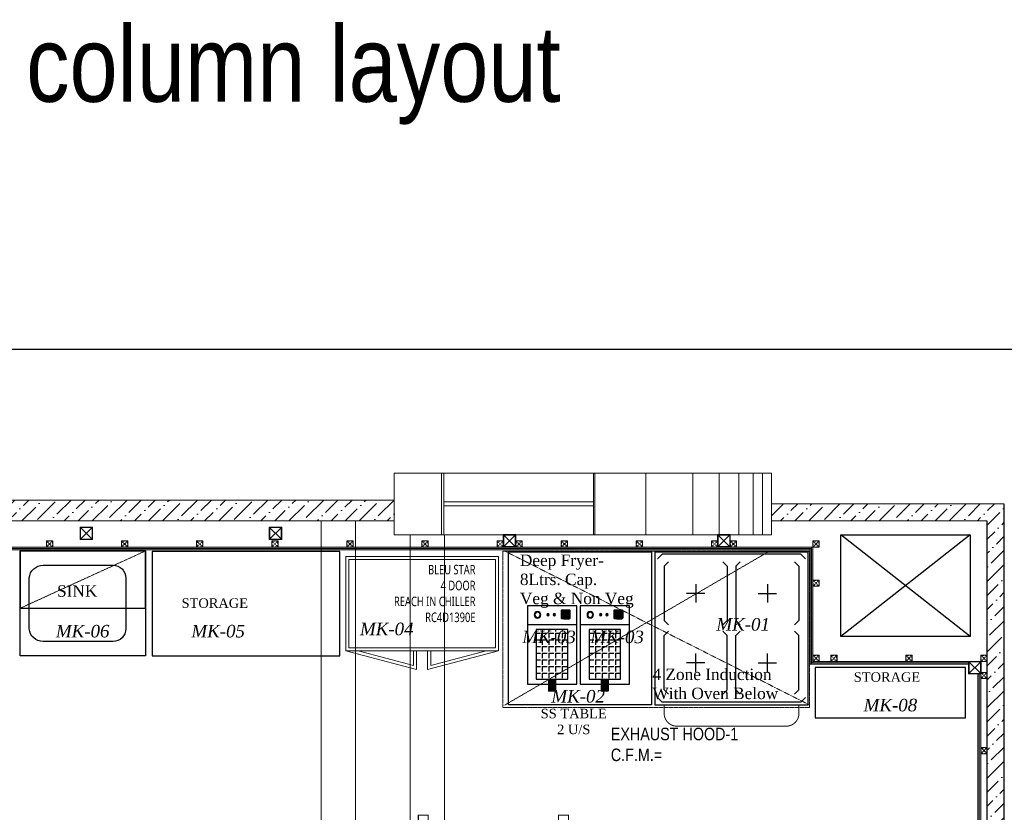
# Model space of a CAD drawing. Header units: millimetres. Extents: x -106827 to 92813, y -35754 to 7831.
# Tile 84 of 150: x -32682 to -24815, y -17930 to -11596. Entities that reach past the tile are written whole.
import ezdxf
from ezdxf.xclip import XClip

# ---------------------------------------------------------------- set-up
doc = ezdxf.new("R2010")
doc.units = ezdxf.units.MM
doc.header["$XCLIPFRAME"] = 2
for name, pattern in [('General Arrangement Plan$0$( Hidden )', [0.375, 0.25, -0.125]), ('General Arrangement Plan$0$DASHDOT', [1, 0.5, -0.25, 0, -0.25]), ('General Arrangement Plan$1$.5', [2, 0.5, -0.5, 0.5, -0.5]), ('General Arrangement Plan$1$CORES & SETBACK$0$HIDDEN', [0.375, 0.25, -0.125]), ('General Arrangement Plan$1$DASHED', [0.75, 0.5, -0.25]), ('General Arrangement Plan$1$HIDDEN', [0.375, 0.25, -0.125])]:
    doc.linetypes.add(name, pattern=pattern)
for name, color, linetype, lineweight in [('General Arrangement Plan$0$Exhaust Hood', 6, 'Continuous', 13), ('General Arrangement Plan$0$KITCHEN EQUIPMENT', 74, 'Continuous', 15), ('General Arrangement Plan$0$TEXT', 7, 'Continuous', 5), ('General Arrangement Plan$1$BEAM', 113, 'Continuous', 9), ('General Arrangement Plan$1$MEI- EXISTING WALLS', 1, 'Continuous', 15), ('General Arrangement Plan$1$PLASTER', 252, 'Continuous', 13), ('General Arrangement Plan$1$TILES', 104, 'Continuous', 9), ('General Arrangement Plan$1$TXT', 6, 'Continuous', 20), ('General Arrangement Plan$1$Wall Hatch', 8, 'Continuous', 0)]:
    doc.layers.add(name, color=color, linetype=linetype, lineweight=lineweight)
for name, color, linetype in [('General Arrangement Plan$1$Equipment', 5, 'Continuous'), ('General Arrangement Plan$1$Equipment Name', 7, 'Continuous'), ('General Arrangement Plan$1$IDS-DOOR', 45, 'Continuous'), ('General Arrangement Plan$1$wall', 7, 'Continuous')]:
    doc.layers.add(name, color=color, linetype=linetype)
doc.layers.add('General Arrangement Plan$1$MH- (Structural Elements)Strc-4', color=7, linetype='Continuous', lineweight=0, true_color=0xb85b00)
doc.layers.add('General Arrangement Plan$1$MS', color=7, linetype='Continuous', lineweight=0, true_color=0x3c5977)
doc.styles.add('General Arrangement Plan$1$Standard', font='ARIALN.TTF')
doc.styles.add('General Arrangement Plan$1$style12', font='BOOKOSI.TTF')
doc.styles.add('TIMES', font='ARIALN.TTF')
pattern_1 = [(45, (0, 0), (1e-12, 8.838834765), [6.25, -6.25]), (135, (4.4194, 4.4194), (-8.838834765, 1e-12), [6.25, -6.25])]
pattern_2 = [(172.5, (-726867.071, -969433.78), (-6.58963561, -7.03506592), [0, -7.6, 0, -8.5, 0, -8.125]), (142.5, (-726867.071, -969433.78), (-16.23489865, -3.72068755), [0, -4.1, 0, -6.85, 0, -2.625]), (102.5, (-726862.722, -969438.128), (-11.030161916, 10.990146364), [0, -2.5, 0, -9, 0, -11.75]), (92.5, (-726862.722, -969438.128), (-13.73131425, 7.52521082), [0, -1.25, 0, -5.9, 0, -6.75])]

# ---------------------------------------------------------------- blocks, each defined once
blk = doc.blocks.new('General Arrangement Plan$1$VDVEV')
at = {"layer": 'General Arrangement Plan$1$MH- (Structural Elements)Strc-4', "lineweight": 5}
blk.add_lwpolyline([(490.4, 2629.6), (490.4, 3005.2), (0, 3005.2), (0, 2629.6)], dxfattribs=at)
at = {"layer": 'General Arrangement Plan$1$MH- (Structural Elements)Strc-4', "lineweight": 9}
for points in [[(490.4, 2608.7), (490.4, 2629.6), (0, 2629.6), (0, 2608.7)], [(490.4, 1419.1), (0, 1419.1), (0, 1408.7), (490.4, 1408.7)]]:
    blk.add_lwpolyline(points, close=True, dxfattribs=at)
for points in [[(0, 2608.7), (0, 1419.1)], [(229.6, 1419.1), (229.6, 2608.7)], [(260.9, 1419.1), (260.9, 2608.7)], [(490.4, 1419.1), (490.4, 2608.7)], [(0, 1408.7), (0, 0), (490.4, 0), (490.4, 1408.7)], [(0, 1001.7), (490.4, 1001.7)]]:
    blk.add_lwpolyline(points, dxfattribs=at)
at = {"layer": 'General Arrangement Plan$1$MH- (Structural Elements)Strc-4', "lineweight": 0}
for points in [[(0, 626.1), (490.4, 626.1)], [(0, 417.4), (490.4, 417.4)], [(0, 260.9), (490.4, 260.9)], [(0, 146.1), (490.4, 146.1)], [(0, 73), (490.4, 73)]]:
    blk.add_lwpolyline(points, dxfattribs=at)
blk = doc.blocks.new('General Arrangement Plan$1$A$C08D46EED')
at = {"lineweight": 0}
for p, q in [((-523.2, 710.2), (-440.8, 609.6)), ((-1219.8, 140, 0), (-1137.4, 39.4))]:
    blk.add_line(p, q, dxfattribs=at)
at = {"linetype": 'Continuous', "lineweight": 0, "const_width": 6}
blk.add_lwpolyline([(-440.8, 609.6), (-523.2, 710.2), (-569.6, 672.2), (-525.3, 618), (-513.6, 627.5), (-475.6, 581.1)], close=True, dxfattribs=at)
blk.add_lwpolyline([(-440.8, 609.6), (-523.2, 710.2), (-569.6, 672.2), (-525.3, 618), (-513.6, 627.5), (-475.6, 581.1)], close=True, dxfattribs=at)
at = {"lineweight": 0}
blk.add_lwpolyline([(-513.6, 627.5), (-560.1, 589.5), (-46.4, -38), (0, 0)], close=True, dxfattribs=at)
blk.add_lwpolyline([(-513.6, 627.5), (-560.1, 589.5), (-46.4, -38), (0, 0)], close=True, dxfattribs=at)
at = {"linetype": 'Continuous', "lineweight": 0, "const_width": 6, "elevation": 0}
blk.add_lwpolyline([(-1138.2, 38.8), (-1220.6, 139.4), (-1174.1, 177.4), (-1129.8, 123.2), (-1141.4, 113.7), (-1103.4, 67.3)], close=True, dxfattribs=at)
blk.add_lwpolyline([(-1138.2, 38.8), (-1220.6, 139.4), (-1174.1, 177.4), (-1129.8, 123.2), (-1141.4, 113.7), (-1103.4, 67.3)], close=True, dxfattribs=at)
at = {"color": 8, "linetype": 'General Arrangement Plan$1$HIDDEN', "ltscale": 0.025}
blk.add_arc((-511.6, 632, 0), 815.6, 219.44999, 304.77071, dxfattribs=at)
blk = doc.blocks.new('General Arrangement Plan$1$A$C974a59a5')
at = {"layer": 'General Arrangement Plan$1$Equipment', "linetype": 'Continuous'}
h = blk.add_hatch(color=2, dxfattribs=at)
h.dxf.hatch_style = 1
h.paths.add_polyline_path([(41, -17.4, 0.414214), (32.1, -26.4), (32.1, -62.2, 0.414214), (41, -71.1), (76.9, -71.1, 0.414214), (85.8, -62.2), (85.8, -26.4, 0.414214), (76.9, -17.4)])
h = blk.add_hatch(color=1, dxfattribs=at)
h.dxf.hatch_style = 1
h.paths.add_polyline_path([(113.1, -45.6, -1), (125.3, -45.6, -1)])
h = blk.add_hatch(color=2, dxfattribs=at)
h.dxf.hatch_style = 1
h.paths.add_polyline_path([(145.5, -45.6, -1), (157.6, -45.6, -1)])
h = blk.add_hatch(color=256, dxfattribs=at)
h.dxf.hatch_style = 1
h.paths.add_polyline_path([(223.5, -46.9, 1), (189.8, -46.9, 1)])
h.paths.add_polyline_path([(220.2, -46.9, 1), (193.1, -46.9, 1)], flags=16)
h = blk.add_hatch(dxfattribs=at)
h.set_pattern_fill('ANGLE', color=251, scale=5, angle=180)
h.set_pattern_definition([(180, (-22665710.864, 7389292.22), (-4e-15, -34.925), [25.4, -9.525]), (270, (-22665710.864, 7389292.22), (34.925, -6e-15), [25.4, -9.525])])
h.paths.add_polyline_path([(47.1, -385), (212.9, -385), (212.9, -123.5), (47.1, -123.5)])
blk.add_line((0, -100), (260, -100), dxfattribs=at)
for points in [[(0, 0), (260, 0), (260, -410), (0, -410)], [(47.1, -123.5), (212.9, -123.5), (212.9, -385), (47.1, -385)]]:
    blk.add_lwpolyline(points, close=True, dxfattribs=at)
blk.add_lwpolyline([(41.4, -26.7), (68.5, -26.7, -0.414214), (75.2, -33.4), (75.2, -60.5, -0.414214), (68.5, -67.2), (41.4, -67.2, -0.414214), (34.7, -60.5), (34.7, -33.4, -0.414214)], format="xyb", close=True, dxfattribs=at)
at = {"layer": 'General Arrangement Plan$1$Equipment', "const_width": 44.2}
blk.add_lwpolyline([(130, -385), (129.7, -449)], dxfattribs=at)
at = {"layer": 'General Arrangement Plan$1$Equipment', "linetype": 'Continuous'}
for centre, radius in [((119.2, -45.6), 6.08), ((151.5, -45.6), 6.08), ((206.6, -46.9), 16.9), ((206.6, -46.9), 13.5)]:
    blk.add_circle(centre, radius, dxfattribs=at)
blk.add_ellipse((54.9, -46.9), major_axis=(0, -16), ratio=0.192581, dxfattribs=at)
blk = doc.blocks.new('General Arrangement Plan$1$A$C46ca8d90')
at = {"layer": 'General Arrangement Plan$1$Equipment', "color": 251}
for p, q in [((-787.9, 767.3, 0.7), (-763.6, 791.5, 0.7)), ((-763.6, 791.5, 0.7), (-36.4, 791.5, 0.7)), ((-12.1, 767.3, 0.7), (-36.4, 791.5, 0.7)), ((-753.3, 727.6, 0.7), (-730, 751, 0.7)), ((-753.3, 727.6, 0.7), (-753.3, 443.4, 0.7)), ((-445.8, 751, 0.7), (-422.4, 727.6, 0.7)), ((-422.4, 727.6, 0.7), (-422.4, 443.4, 0.7)), ((-354.2, 751, 0.7), (-377.6, 727.6, 0.7)), ((-377.6, 727.6, 0.7), (-377.6, 443.4, 0.7)), ((-46.7, 727.6, 0.7), (-70, 751, 0.7)), ((-46.7, 727.6, 0.7), (-46.7, 443.4, 0.7)), ((-587.9, 633.6, 0.7), (-587.9, 537.3, 0.7)), ((-212.1, 633.6, 0.7), (-212.1, 537.3, 0.7)), ((-539.7, 585.5, 0.7), (-636, 585.5, 0.7)), ((-260.3, 585.5, 0.7), (-164, 585.5, 0.7)), ((-753.3, 443.4, 0.7), (-730, 420, 0.7)), ((-422.4, 443.4, 0.7), (-445.8, 420, 0.7)), ((-377.6, 443.4, 0.7), (-354.2, 420, 0.7)), ((-46.7, 443.4, 0.7), (-70, 420, 0.7)), ((-753.3, 364, 0.7), (-730, 387.4, 0.7)), ((-753.3, 79.7, 0.7), (-753.3, 364, 0.7)), ((-422.4, 364, 0.7), (-445.8, 387.4, 0.7)), ((-422.4, 79.7, 0.7), (-422.4, 364, 0.7)), ((-377.6, 364, 0.7), (-354.2, 387.4, 0.7)), ((-377.6, 79.7, 0.7), (-377.6, 364, 0.7)), ((-46.7, 364, 0.7), (-70, 387.4, 0.7)), ((-46.7, 79.7, 0.7), (-46.7, 364, 0.7)), ((-587.9, 173.7, 0.7), (-587.9, 270, 0.7)), ((-212.1, 173.7, 0.7), (-212.1, 270, 0.7)), ((-539.7, 221.8, 0.7), (-636, 221.8, 0.7)), ((-260.3, 221.8, 0.7), (-164, 221.8, 0.7)), ((-753.3, 79.7, 0.7), (-730, 56.3, 0.7)), ((-445.8, 56.3, 0.7), (-422.4, 79.7, 0.7)), ((-354.2, 56.3, 0.7), (-377.6, 79.7, 0.7)), ((-46.7, 79.7, 0.7), (-70, 56.3, 0.7)), ((-787.9, 40, 0.7), (-763.6, 15.8, 0.7)), ((-763.6, 15.8, 0.7), (-36.4, 15.8, 0.7)), ((-12.1, 40, 0.7), (-36.4, 15.8, 0.7))]:
    blk.add_line(p, q, dxfattribs=at)
at = {"layer": 'General Arrangement Plan$1$Equipment'}
blk.add_lwpolyline([(-800, 0), (0, 0), (0, 803.7), (-800, 803.7)], close=True, dxfattribs=at)
blk = doc.blocks.new('General Arrangement Plan$1$A$C0642dd72')
at = {"layer": 'General Arrangement Plan$1$MS', "ltscale": 10}
for p, q in [((7206.8, 12709.7), (7306.8, 12809.7)), ((7306.8, 12709.7), (7206.8, 12809.7)), ((8717.5, 12709.7), (8817.5, 12809.7)), ((8817.5, 12709.7), (8717.5, 12809.7)), ((10587.9, 12649.7), (10687.9, 12749.7)), ((10687.9, 12649.7), (10587.9, 12749.7)), ((12300.7, 12649.7), (12400.7, 12749.7)), ((12400.7, 12649.7), (12300.7, 12749.7)), ((14305.3, 11636.5), (14405.3, 11736.5)), ((14405.3, 11636.5), (14305.3, 11736.5))]:
    blk.add_line(p, q, dxfattribs=at)
for points in [[(7206.8, 12709.7), (7306.8, 12709.7), (7306.8, 12809.7), (7206.8, 12809.7)], [(7210.8, 12713.7), (7302.8, 12713.7), (7302.8, 12805.7), (7210.8, 12805.7)], [(8717.5, 12709.7), (8817.5, 12709.7), (8817.5, 12809.7), (8717.5, 12809.7)], [(8721.5, 12713.7), (8813.5, 12713.7), (8813.5, 12805.7), (8721.5, 12805.7)], [(10587.9, 12649.7), (10687.9, 12649.7), (10687.9, 12749.7), (10587.9, 12749.7)], [(10591.9, 12653.7), (10683.9, 12653.7), (10683.9, 12745.7), (10591.9, 12745.7)], [(12300.7, 12649.7), (12400.7, 12649.7), (12400.7, 12749.7), (12300.7, 12749.7)], [(12304.7, 12653.7), (12396.7, 12653.7), (12396.7, 12745.7), (12304.7, 12745.7)], [(14305.3, 11636.5), (14405.3, 11636.5), (14405.3, 11736.5), (14305.3, 11736.5)], [(14309.3, 11640.5), (14401.3, 11640.5), (14401.3, 11732.5), (14309.3, 11732.5)]]:
    blk.add_lwpolyline(points, close=True, dxfattribs=at)
blk = doc.blocks.new('*U211')
at = {"layer": 'General Arrangement Plan$1$TILES'}
h = blk.add_hatch(dxfattribs=at)
h.set_pattern_fill('ZIGZAG', color=256, scale=50, angle=45)
h.set_pattern_definition(pattern_1)
h.paths.add_polyline_path([(98753.1, -854001.2), (105382.5, -854001.2), (105382.5, -853991.2), (98753.1, -853991.2)])
blk.add_lwpolyline([(105382.5, -854001.2), (105382.5, -853991.2), (98753.1, -853991.2), (98753.1, -854001.2)], close=True, dxfattribs=at)
blk = doc.blocks.new('*U221')
at = {"layer": 'General Arrangement Plan$1$PLASTER'}
h = blk.add_hatch(dxfattribs=at)
h.set_pattern_fill('AR-SAND', color=256, scale=5, angle=90)
h.set_pattern_definition(pattern_2)
h.paths.add_polyline_path([(127101.9, -848202.3), (127101.9, -848190.3), (119264.1, -848190.3), (119264.1, -848202.3)])
blk.add_lwpolyline([(127101.9, -848202.3), (127101.9, -848190.3), (119264.1, -848190.3), (119264.1, -848202.3)], close=True, dxfattribs=at)
blk = doc.blocks.new('General Arrangement Plan$1$A$C25013FFA')
at = {"layer": 'General Arrangement Plan$1$MS', "linetype": 'General Arrangement Plan$1$CORES & SETBACK$0$HIDDEN', "ltscale": 25}
for p, q in [((-9, 60), (35, 16)), ((35, 60), (-9, 16))]:
    blk.add_line(p, q, dxfattribs=at)
at = {"layer": 'General Arrangement Plan$1$MS', "ltscale": 25}
blk.add_lwpolyline([(-12, 13), (38, 13), (38, 63), (-12, 63)], close=True, dxfattribs=at)
blk.add_lwpolyline([(-12, 13), (38, 13), (38, 63), (-12, 63)], close=True, dxfattribs=at)
at = {"layer": 'General Arrangement Plan$1$MS', "linetype": 'General Arrangement Plan$1$.5', "ltscale": 25}
blk.add_lwpolyline([(-9, 16), (35, 16), (35, 60), (-9, 60)], close=True, dxfattribs=at)
blk = doc.blocks.new('*U224')
at = {"layer": 'General Arrangement Plan$1$TILES'}
h = blk.add_hatch(dxfattribs=at)
h.set_pattern_fill('ZIGZAG', color=256, scale=50, angle=45)
h.set_pattern_definition(pattern_1)
h.paths.add_polyline_path([(98763.1, -853991.2), (98763.1, -854001.2), (100018.5, -854001.2), (100018.5, -853991.2)])
blk.add_lwpolyline([(100018.5, -854001.2), (100018.5, -853991.2), (98763.1, -853991.2), (98763.1, -854001.2)], close=True, dxfattribs=at)
blk = doc.blocks.new('*U225')
at = {"layer": 'General Arrangement Plan$1$PLASTER'}
h = blk.add_hatch(dxfattribs=at)
h.set_pattern_fill('AR-SAND', color=256, scale=5, angle=90)
h.set_pattern_definition(pattern_2)
h.paths.add_polyline_path([(120529.6, -848202.3), (120529.6, -848190.3), (119286.1, -848190.3), (119286.1, -848202.3)])
blk.add_lwpolyline([(120529.6, -848202.3), (120529.6, -848190.3), (119286.1, -848190.3), (119286.1, -848202.3)], close=True, dxfattribs=at)
blk = doc.blocks.new('*U226')
at = {"layer": 'General Arrangement Plan$1$TILES'}
h = blk.add_hatch(dxfattribs=at)
h.set_pattern_fill('ZIGZAG', color=256, scale=50, angle=45)
h.set_pattern_definition(pattern_1)
h.paths.add_polyline_path([(99095.5, -853991.2), (99095.5, -854001.2), (100018.5, -854001.2), (100018.5, -853991.2)])
blk.add_lwpolyline([(100018.5, -854001.2), (100018.5, -853991.2), (99095.5, -853991.2), (99095.5, -854001.2)], close=True, dxfattribs=at)
blk = doc.blocks.new('*U208')
at = {"layer": 'General Arrangement Plan$1$PLASTER'}
h = blk.add_hatch(dxfattribs=at)
h.set_pattern_fill('AR-SAND', color=256, scale=5, angle=90)
h.set_pattern_definition(pattern_2)
h.paths.add_polyline_path([(120519.6, -848202.3), (120519.6, -848190.3), (119594.5, -848190.3), (119594.5, -848202.3)])
blk.add_lwpolyline([(120519.6, -848202.3), (120519.6, -848190.3), (119594.5, -848190.3), (119594.5, -848202.3)], close=True, dxfattribs=at)
blk = doc.blocks.new('*U201')
at = {"layer": 'General Arrangement Plan$1$TILES'}
h = blk.add_hatch(dxfattribs=at)
h.set_pattern_fill('ZIGZAG', color=256, scale=50, angle=45)
h.set_pattern_definition(pattern_1)
h.paths.add_polyline_path([(100018.5, -854001.2), (100018.5, -853991.2), (91188.8, -853991.2), (91188.8, -854001.2)])
blk.add_lwpolyline([(100018.5, -854001.2), (100018.5, -853991.2), (91188.8, -853991.2), (91188.8, -854001.2)], close=True, dxfattribs=at)
blk = doc.blocks.new('*U202')
at = {"layer": 'General Arrangement Plan$1$PLASTER'}
h = blk.add_hatch(dxfattribs=at)
h.set_pattern_fill('AR-SAND', color=256, scale=5, angle=90)
h.set_pattern_definition(pattern_2)
h.paths.add_polyline_path([(120539.6, -848202.3), (120539.6, -848190.3), (111689.8, -848190.3), (111689.8, -848202.3)])
blk.add_lwpolyline([(120539.6, -848202.3), (120539.6, -848190.3), (111689.8, -848190.3), (111689.8, -848202.3)], close=True, dxfattribs=at)
blk = doc.blocks.new('General Arrangement Plan')
at = {"layer": 'General Arrangement Plan$1$Wall Hatch', "true_color": 0xc7c8ca}
h = blk.add_hatch(dxfattribs=at)
h.set_pattern_fill('ANSI36', color=9, scale=25)
h.paths.add_polyline_path([(3100.4, 14050.1), (9916.9, 14050.1), (9916.9, 13882.8), (3100.4, 13882.8)])
h = blk.add_hatch(dxfattribs=at)
h.set_pattern_fill('ANSI36', color=9, scale=25)
h.paths.add_polyline_path([(12932.4, 14018.9), (12932.4, 13882.8), (14653.2, 13882.8), (14656, 4873.7), (14791.6, 4873.7), (14788.9, 14018.6)])
at = {"layer": 'General Arrangement Plan$0$Exhaust Hood', "linetype": 'General Arrangement Plan$0$DASHDOT', "ltscale": 0.25}
for p, q in [((10801.2, 12411.9), (12915.8, 13641.9)), ((10801.2, 13641.9), (13236.4, 12411.9))]:
    blk.add_line(p, q, dxfattribs=at)
blk.add_lwpolyline([(13236.4, 13641.9), (13236.4, 12391.9), (10786.2, 12391.9), (10786.2, 13641.9)], close=True, dxfattribs=at)
at = {"layer": 'General Arrangement Plan$0$KITCHEN EQUIPMENT'}
for points in [[(10750.2, 13599.2), (10750.2, 12844.2), (9530.2, 12844.2), (9530.2, 13599.2)], [(10725.2, 13574.2), (10725.2, 12869.2), (9555.2, 12869.2), (9555.2, 13574.2)]]:
    blk.add_lwpolyline(points, close=True, dxfattribs=at)
for points in [[(10096.1, 12844.2), (10096.1, 12695.6), (9530.2, 12844.2)], [(10071.1, 12844.2), (10071.1, 12728), (9628.7, 12844.2)], [(10184.2, 12844.2), (10184.2, 12695.6), (10750.2, 12844.2)], [(10209.2, 12844.2), (10209.2, 12728), (10651.7, 12844.2)]]:
    blk.add_lwpolyline(points, dxfattribs=at)
at = {"layer": 'General Arrangement Plan$1$BEAM', "linetype": 'General Arrangement Plan$0$( Hidden )', "ltscale": 11}
for points in [[(9607.6, 13882.8), (9607.6, 877.8), (9334.2, 877.8), (9334.2, 13882.8)], [(10318.6, 13772.8), (10318.6, 877.8), (10045.1, 877.8), (10045.1, 13772.8)]]:
    blk.add_lwpolyline(points, close=True, dxfattribs=at)
at = {"layer": 'General Arrangement Plan$1$Equipment', "linetype": 'General Arrangement Plan$1$DASHED', "lineweight": 0, "ltscale": 0.2}
blk.add_line((6929.8, 13185.8), (7929.4, 13643), dxfattribs=at)
at = {"layer": 'General Arrangement Plan$1$Equipment'}
for points in [[(6929.8, 13643), (7929.4, 13643), (7929.4, 12804.8), (6929.8, 12804.8)], [(7982.4, 12804.8), (9482.3, 12804.8), (9482.3, 13639), (7982.4, 13639)], [(11972.6, 12412.7), (10829.6, 12412.7), (10829.6, 13636.7), (11972.6, 13636.7)], [(11972.6, 12412.7), (10829.6, 12412.7), (10829.6, 13636.7), (11972.6, 13636.7)], [(13280.8, 12310.2), (14480.4, 12310.2), (14480.4, 12710.4), (13280.8, 12710.4)]]:
    blk.add_lwpolyline(points, close=True, dxfattribs=at)
at = {"layer": 'General Arrangement Plan$1$Equipment', "ltscale": 0.2}
blk.add_lwpolyline([(6929.8, 13185.8), (7929.4, 13185.8), (7929.4, 13643), (6929.8, 13643)], close=True, dxfattribs=at)
at = {"layer": 'General Arrangement Plan$1$Equipment'}
blk.add_lwpolyline([(7112.1, 13528.7), (7670.8, 13528.7, -0.414214), (7772.4, 13427), (7772.4, 13020.7, -0.414214), (7670.8, 12919.1), (7112.1, 12919.1, -0.396299), (7001.4, 13020.7), (7001.4, 13427, -0.396299)], format="xyb", close=True, dxfattribs=at)
at = {"layer": 'General Arrangement Plan$1$Equipment', "const_width": 7.62}
blk.add_lwpolyline([(13150.9, 12411.9), (13150.9, 12344.4, -0.414214), (13049.3, 12242.8), (12175.6, 12242.8, -0.414214), (12073.9, 12344.4), (12073.9, 12411.9)], format="xyb", dxfattribs=at)
at = {"layer": 'General Arrangement Plan$1$MEI- EXISTING WALLS', "color": 18, "true_color": 0x000000}
for p, q in [((14788.9, 14018.6), (12932.4, 14018.5)), ((14791.5, 4871.9), (14791.5, 14018.6)), ((14653.2, 13882.9), (12932.4, 13882.8)), ((14656, 5036.9), (14656, 13882.8))]:
    blk.add_line(p, q, dxfattribs=at)
blk.add_lwpolyline([(9916.9, 14050.2), (3094.3, 14050.1), (3094.3, 13882.8), (9916.9, 13882.8), (9916.9, 14050.2)], dxfattribs=at)
at = {"layer": 'General Arrangement Plan$1$MH- (Structural Elements)Strc-4'}
blk.add_lwpolyline([(3100.4, 14050.1), (9916.9, 14050.1), (9916.9, 13882.8), (3100.4, 13882.8)], close=True, dxfattribs=at)
blk.add_lwpolyline([(12932.4, 14018.9), (12932.4, 13882.8), (14653.2, 13882.8), (14656, 4873.7), (14791.6, 4873.7), (14788.9, 14018.6), (12932.4, 14018.9)], dxfattribs=at)
at = {"layer": 'General Arrangement Plan$1$wall', "color": 251, "ltscale": 5, "true_color": 0x636466}
blk.add_lwpolyline([(14518, 13771.2), (14518, 12960.5), (13484.5, 12960.5), (13484.5, 13771.2)], close=True, dxfattribs=at)
for points in [[(14518, 12960.5), (13484.5, 13771.2)], [(14518, 13771.2), (13484.5, 12960.5)]]:
    blk.add_lwpolyline(points, dxfattribs=at)
at = {"layer": 'General Arrangement Plan$1$Wall Hatch'}
blk.add_lwpolyline([(9916.9, 14265), (12932.4, 14265), (12932.4, 13772.8), (9916.9, 13772.8)], close=True, dxfattribs=at)
at = {"layer": 'General Arrangement Plan$1$Equipment', "xscale": -1.524003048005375, "yscale": 1.524003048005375, "zscale": 1.524003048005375}
for name, p in [('General Arrangement Plan$1$A$C46ca8d90', (12002.8, 12411.9)), ('General Arrangement Plan$1$A$C974a59a5', (11377, 13204.1)), ('General Arrangement Plan$1$A$C974a59a5', (11798.2, 13204.1))]:
    blk.add_blockref(name, p, dxfattribs=at)
at = {"layer": 'General Arrangement Plan$1$IDS-DOOR', "color": 1, "xscale": 1.331512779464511, "yscale": 1.331512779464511, "zscale": 1.331512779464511, "rotation": 320.6991735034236}
blk.add_blockref('General Arrangement Plan$1$A$C08D46EED', (11248.6, 10359.5), dxfattribs=at)
at = {"layer": 'General Arrangement Plan$1$MH- (Structural Elements)Strc-4', "xscale": 1.003446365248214, "yscale": 1.003446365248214, "zscale": 1.003446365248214, "rotation": 90}
blk.add_blockref('General Arrangement Plan$1$VDVEV', (12932.4, 13772.8), dxfattribs=at)
at = {"layer": 'General Arrangement Plan$1$MS', "ltscale": 10}
blk.add_blockref('General Arrangement Plan$1$A$C0642dd72', (200.7, 1023.9), dxfattribs=at)
at = {"layer": 'General Arrangement Plan$1$MS', "ltscale": 25, "rotation": 180}
for p in [(7176.6, 13736.6), (7776.6, 13736.6), (8376.6, 13736.6), (8976.6, 13736.6), (9576.6, 13736.6), (10176.6, 13736.6), (10776.6, 13736.6), (12639.4, 13736.7), (13300.5, 13736.7), (13300.5, 13423.6), (13300.5, 12823.6), (13443, 12822.6), (14043, 12822.6), (14643, 12822.6), (14643, 12685.7), (14643, 12085.7)]:
    blk.add_blockref('General Arrangement Plan$1$A$C25013FFA', p, dxfattribs=at)
at = {"layer": 'General Arrangement Plan$1$MS', "ltscale": 25, "xscale": -1, "rotation": 180}
for p in [(10900.6, 13736.6), (11263.4, 13736.7), (11863.4, 13736.7), (12463.4, 13736.7)]:
    blk.add_blockref('General Arrangement Plan$1$A$C25013FFA', p, dxfattribs=at)
at = {"layer": 'General Arrangement Plan$1$PLASTER', "xscale": -1}
for name, p, rotation in [('*U202', (-107289.1, -834528.7), 180), ('*U208', (-834939.8, 133268.2), 90), ('*U225', (-106023.6, -835441.7), 180), ('*U221', (-833599.4, 131924.6), 90)]:
    blk.add_blockref(name, p, dxfattribs=dict(at, rotation=rotation))
at = {"layer": 'General Arrangement Plan$1$TILES'}
for name, p in [('*U201', (-86778, 867652.9)), ('*U224', (-85512.6, 866739.8))]:
    blk.add_blockref(name, p, dxfattribs=at)
for name, p, rotation in [('*U226', (867241.7, 112757.2), 270), ('*U211', (868582.2, 111413.5), 269.9999999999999)]:
    blk.add_blockref(name, p, dxfattribs=dict(at, rotation=rotation))
at = {"layer": 'General Arrangement Plan$0$TEXT', "color": 1, "char_height": 100, "attachment_point": 7, "style": 'General Arrangement Plan$1$Standard'}
for s, insert in [('{\\fTimes New Roman|b0|i1|c0|p18;MK-04}', (9643.7, 12968.5)), ('{\\fTimes New Roman|b0|i1|c0|p18;MK-01}', (12491, 13005)), ('{\\fTimes New Roman|b0|i1|c0|p18;MK-05}', (8296.8, 12950.7)), ('{\\fTimes New Roman|b0|i1|c0|p18;MK-03}', (10940.5, 12904.7)), ('{\\fTimes New Roman|b0|i1|c0|p18;MK-03}', (11484.2, 12904.7)), ('{\\fTimes New Roman|b0|i1|c0|p18;MK-02}', (11172.8, 12430.5)), ('{\\fTimes New Roman|b0|i1|c0|p18;MK-08}', (13667.6, 12359.8))]:
    blk.add_mtext(s, dxfattribs=dict(at, insert=insert))
at = {"layer": 'General Arrangement Plan$0$TEXT', "color": 1, "insert": (7214.2, 12950.7), "char_height": 100, "width": 54.555, "attachment_point": 7, "style": 'General Arrangement Plan$1$Standard'}
blk.add_mtext('{\\fTimes New Roman|b0|i1|c0|p18;MK-06}', dxfattribs=at)
at = {"layer": 'General Arrangement Plan$1$Equipment Name', "color": 0, "style": 'General Arrangement Plan$1$style12'}
for s, insert, char_height, width, attachment_point in [('{\\fMicrosoft YaHei UI|b0|i0|c0|p34;\\W0.75;BLEU STAR \\P4 DOOR \\PREACH IN CHILLER \\PRC4D1390E}', (10566.6, 13532.1), 76.2, 665.805, 3), ('\\A1;\\pxql;{\\C256;Deep Fryer-\\P8Ltrs. Cap. \\PVeg & Non Veg}', (12085, 13187.8), 91.44, 1163.721, 9), ('SINK', (7545.4, 13368.6), 91.44, 694.851, 3), ('STORAGE', (8748.9, 13264.5), 76.2, 665.805, 3), ('\\A1;\\pxql;{\\C256;4 Zone Induction \\PWith Oven Below}', (13144.2, 12457.1), 91.44, 1163.721, 9), ('STORAGE', (14119.7, 12673.6), 76.2, 665.805, 3), ('\\pxqc;SS TABLE\\P2 U/S', (11684.5, 12382.1), 76.2, 665.805, 3)]:
    blk.add_mtext(s, dxfattribs=dict(at, insert=insert, char_height=char_height, width=width, attachment_point=attachment_point))
at = {"layer": 'General Arrangement Plan$1$TXT', "color": 6, "ltscale": 0.25, "insert": (11647.6, 12230.4), "char_height": 100, "width": 1022.292, "attachment_point": 1, "style": 'General Arrangement Plan$1$Standard'}
blk.add_mtext('EXHAUST HOOD-1\\PC.F.M.=', dxfattribs=at)

msp = doc.modelspace()

# ---------------------------------------------------------------- block references
at = {"color": 7}
ref = msp.add_blockref('General Arrangement Plan', (-39606.8, -29484.1), dxfattribs=at)
XClip(ref).set_block_clipping_path([(48.7190010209, -107.5186207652), (15251.6043912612, 15253.5715002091)])

# ---------------------------------------------------------------- texts
at = {"insert": (-32630.2, -11647.6), "char_height": 604.144, "width": 29780.075, "attachment_point": 1, "style": 'TIMES'}
msp.add_mtext('column layout', dxfattribs=at)

doc.saveas('drawing.dxf')
